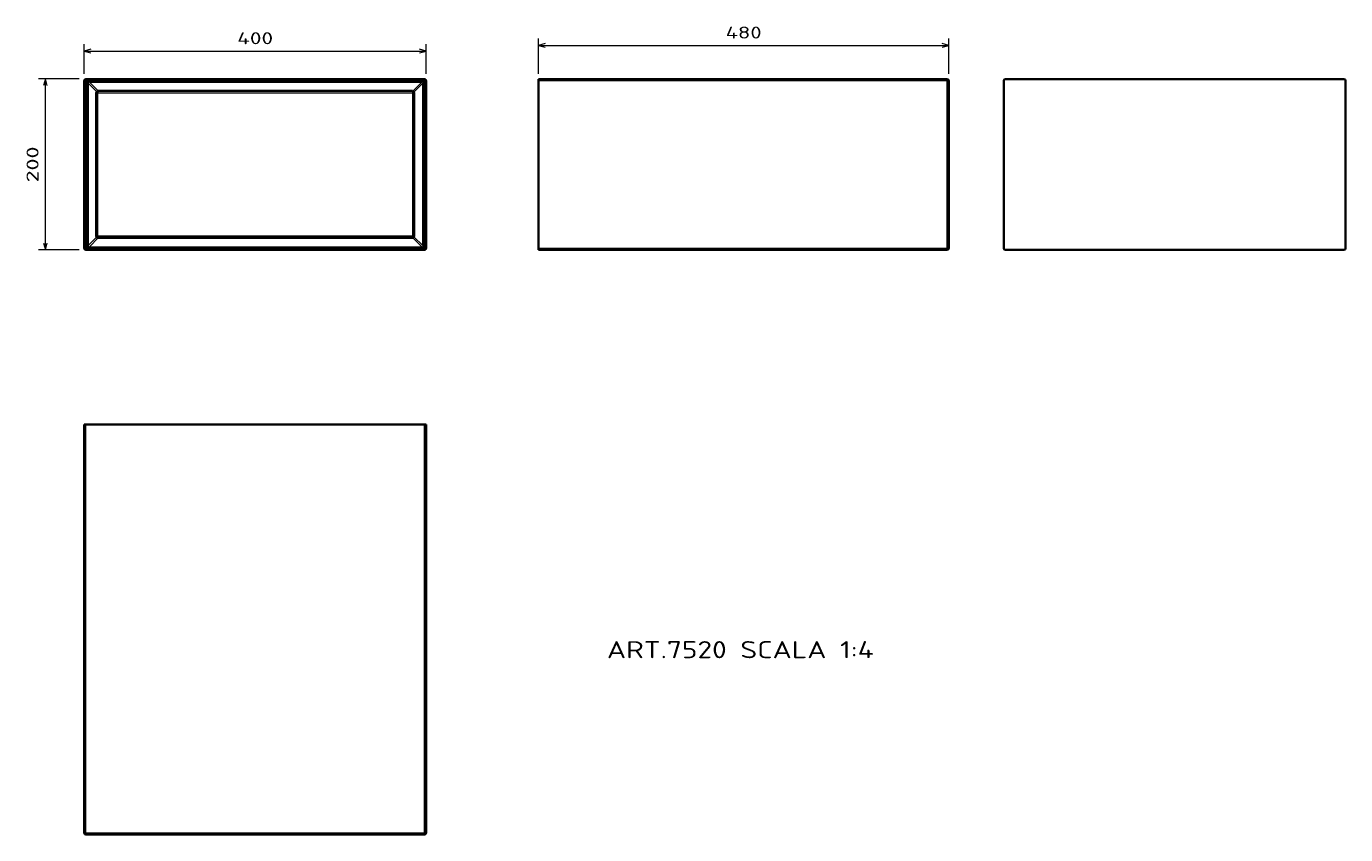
# Model space of a CAD drawing. Extents: x 21 to 407, y 21 to 257.
import ezdxf
from ezdxf.enums import TextEntityAlignment as Align

# ---------------------------------------------------------------- set-up
doc = ezdxf.new("R2010")
doc.units = 0
doc.layers.get('0').update_dxf_attribs({"lineweight": 13})
doc.styles.get("Standard").update_dxf_attribs({"font": 'isocp.shx'})
doc.dimstyles.get("Standard").update_dxf_attribs({"dimtxt": 2.5, "dimasz": 2.5, "dimexe": 1.25, "dimexo": 0.625, "dimtad": 1, "dimcen": 2.5, "dimadec": 0, "dimazin": 0, "dimtfac": 1, "dimtmove": 0, "dimatfit": 0, "dimfxl": 0, "dimarcsym": 0})

# ---------------------------------------------------------------- blocks, each defined once
blk = doc.blocks.new('*D')
at = {"color": 7, "lineweight": 13, "ltscale": 0.216771}
for p, q in [((37.71, 243.4), (37.71, 252.07)), ((137.71, 243.4), (137.71, 252.07))]:
    blk.add_line(p, q, dxfattribs=at)
at = {"color": 7, "lineweight": 13, "ltscale": 0.258347}
for p, q in [((170.62, 243.4), (170.62, 253.73)), ((290.62, 243.4), (290.62, 253.73))]:
    blk.add_line(p, q, dxfattribs=at)
at = {"color": 7, "lineweight": 13}
for p, q in [((170.62, 251.73), (290.62, 251.73)), ((37.71, 250.07), (137.71, 250.07)), ((26.34, 191.9), (26.34, 241.9))]:
    blk.add_line(p, q, dxfattribs=at)
at = {"color": 7, "lineweight": 13, "ltscale": 0.296597}
for p, q in [((36.21, 241.9), (24.34, 241.9)), ((36.21, 191.9), (24.34, 191.9))]:
    blk.add_line(p, q, dxfattribs=at)
at = {"color": 7, "lineweight": 13}
for points in [[(172.55, 252.25), (170.62, 251.73), (172.55, 251.21)], [(288.69, 251.21), (290.62, 251.73), (288.69, 252.25)], [(39.64, 250.59), (37.71, 250.07), (39.64, 249.55)], [(135.78, 249.55), (137.71, 250.07), (135.78, 250.59)], [(26.86, 239.96), (26.34, 241.9), (25.83, 239.96)], [(25.83, 193.83), (26.34, 191.9), (26.86, 193.83)]]:
    blk.add_lwpolyline(points, dxfattribs=at)
for s, p, p2 in [('400', (82.45, 252.07), (92.96, 252.07)), ('480', (225.36, 253.73), (235.87, 253.73))]:
    blk.add_text(s, height=3.5, dxfattribs=at).set_placement(p, p2, align=Align.FIT)
blk.add_text('200', height=3.5, rotation=90, dxfattribs=at).set_placement((24.34, 211.64), (24.34, 222.15), align=Align.FIT)
blk = doc.blocks.new('BLOCK14')
at = {"color": 7, "lineweight": 35}
for p, q in [((2, 0), (398, 0)), ((0, -2), (0, -198)), ((16, -14), (384, -14)), ((400, -198), (400, -2)), ((14, -184), (14, -16)), ((386, -16), (386, -184)), ((2, -200), (398, -200)), ((384, -186), (16, -186))]:
    blk.add_line(p, q, dxfattribs=at)
at = {"color": 7, "lineweight": 13, "ltscale": 0.05}
for p, q in [((2, 0), (2, -2)), ((398, 0), (398, -2)), ((0, -2), (2, -2)), ((16, -14), (16, -16)), ((384, -14), (384, -16)), ((400, -2), (398, -2)), ((14, -16), (16, -16)), ((386, -16), (384, -16)), ((14, -184), (16, -184)), ((16, -186), (16, -184)), ((384, -186), (384, -184)), ((386, -184), (384, -184)), ((0, -198), (2, -198)), ((2, -200), (2, -198)), ((400, -198), (398, -198)), ((398, -200), (398, -198))]:
    blk.add_line(p, q, dxfattribs=at)
at = {"color": 7, "lineweight": 13}
for p, q in [((2, -2), (398, -2)), ((2, -2), (2, -198)), ((3.2, -5), (3.2, -195)), ((4.6, -5), (4.6, -195)), ((6, -2.2), (395, -2.2)), ((6, -3.6), (395, -3.6)), ((396.4, -195), (396.4, -5)), ((397.8, -195), (397.8, -5)), ((398, -198), (398, -2)), ((16, -184), (16, -16)), ((16, -16), (384, -16)), ((384, -16), (384, -184)), ((384, -184), (16, -184)), ((2, -198), (398, -198)), ((6, -196.4), (395, -196.4)), ((6, -197.8), (395, -197.8))]:
    blk.add_line(p, q, dxfattribs=at)
at = {"color": 7, "lineweight": 13, "ltscale": 0.035355}
for p, q in [((4.6, -5), (3.2, -5)), ((6, -3.6), (6, -2.2)), ((395, -3.6), (395, -2.2)), ((396.4, -5), (397.8, -5)), ((4.6, -195), (3.2, -195)), ((6, -196.4), (6, -197.8)), ((395, -196.4), (395, -197.8)), ((396.4, -195), (397.8, -195))]:
    blk.add_line(p, q, dxfattribs=at)
at = {"color": 7, "lineweight": 13, "ltscale": 0.34677}
for p, q in [((4.6, -5), (14.4, -14.8)), ((4.6, -195), (14.4, -185.2))]:
    blk.add_line(p, q, dxfattribs=at)
at = {"color": 7, "lineweight": 13, "ltscale": 0.368198}
for p, q in [((6, -3.6), (16.4, -14)), ((6, -196.4), (16.4, -186))]:
    blk.add_line(p, q, dxfattribs=at)
at = {"color": 7, "lineweight": 13, "ltscale": 0.370608}
blk.add_line((395, -3.6), (384.5, -14.1), dxfattribs=at)
at = {"color": 7, "lineweight": 13, "ltscale": 0.370607}
for p, q in [((396.4, -5), (385.9, -15.5)), ((396.4, -195), (385.9, -184.5)), ((395, -196.4), (384.5, -185.9))]:
    blk.add_line(p, q, dxfattribs=at)
at = {"color": 7, "lineweight": 35}
for centre, start, end in [((2, -2), 90, 180), ((398, -2), 0, 90), ((16, -16), 90, 180), ((384, -16), 0, 90), ((16, -184), 180, 270), ((384, -184), 270, 360), ((2, -198), 180, 270), ((398, -198), 270, 360)]:
    blk.add_arc(centre, 2, start, end, dxfattribs=at)
at = {"color": 7, "lineweight": 13}
for centre, major_axis, start_param, end_param in [((8.8, -7.8), (4.08, -4.08), 2.617993, 3.665194), ((392.2, -7.8), (-4.08, -4.08), 2.617993, 3.665194), ((8.8, -192.2), (-4.08, -4.08), 5.759585, 6.806786), ((392.2, -192.2), (4.08, -4.08), 5.759585, 6.806786)]:
    blk.add_ellipse(centre, major_axis=major_axis, ratio=0.346411, start_param=start_param, end_param=end_param, dxfattribs=at)
for points in [[(3.2, -5), (3.2, -4.8), (3.2, -4.6), (3.2, -4.4), (3.3, -4), (3.5, -3.6), (3.6, -3.4), (3.8, -3), (4.1, -2.8), (4.2, -2.7), (4.5, -2.5), (4.8, -2.4), (4.9, -2.3), (5.2, -2.3), (5.5, -2.2), (5.6, -2.2), (5.8, -2.2), (6, -2.2)], [(395, -2.2), (395.2, -2.2), (395.4, -2.2), (395.6, -2.2), (396, -2.3), (396.4, -2.5), (396.6, -2.6), (397, -2.8), (397.2, -3.1), (397.3, -3.2), (397.5, -3.5), (397.6, -3.8), (397.7, -3.9), (397.7, -4.2), (397.8, -4.5), (397.8, -4.6), (397.8, -4.8), (397.8, -5)], [(6, -197.8), (5.8, -197.8), (5.6, -197.8), (5.4, -197.8), (5, -197.7), (4.6, -197.5), (4.4, -197.4), (4, -197.2), (3.8, -196.9), (3.7, -196.8), (3.5, -196.5), (3.4, -196.2), (3.3, -196.1), (3.3, -195.8), (3.2, -195.5), (3.2, -195.4), (3.2, -195.2), (3.2, -195)], [(397.8, -195), (397.8, -195.2), (397.8, -195.4), (397.8, -195.6), (397.7, -196), (397.5, -196.4), (397.4, -196.6), (397.2, -197), (396.9, -197.2), (396.8, -197.3), (396.5, -197.5), (396.2, -197.6), (396.1, -197.7), (395.8, -197.7), (395.5, -197.8), (395.4, -197.8), (395.2, -197.8), (395, -197.8)]]:
    blk.add_open_spline(points, degree=5, knots=[19.429538, 19.429538, 19.429538, 19.429538, 19.429538, 19.429538, 20.698201, 20.698201, 20.698201, 21.900111, 21.900111, 21.900111, 22.940368, 22.940368, 22.940368, 23.595487, 23.595487, 23.595487, 24.694966, 24.694966, 24.694966, 24.694966, 24.694966, 24.694966], dxfattribs=at)
blk = doc.blocks.new('BLOCK15')
at = {"color": 7, "lineweight": 13}
blk.add_text('ART.7520 SCALA 1:4', height=20, dxfattribs=at).set_placement((-400, -677.8), (-87.7, -677.8), align=Align.FIT)
blk = doc.blocks.new('BLOCK16')
at = {"color": 7, "lineweight": 35, "ltscale": 0.05}
for p, q in [((-480, -2), (-480, 0)), ((-480, -200), (-480, -198))]:
    blk.add_line(p, q, dxfattribs=at)
at = {"color": 7, "lineweight": 35}
for p, q in [((-2, 0), (-480, 0)), ((-480, -2), (-480, -198)), ((0, -2), (0, -198)), ((-480, -200), (-2, -200))]:
    blk.add_line(p, q, dxfattribs=at)
at = {"color": 7, "lineweight": 13, "ltscale": 0.05}
for p, q in [((-2, 0), (-2, -2)), ((-2, -2), (0, -2)), ((-2, -200), (-2, -198)), ((-2, -198), (0, -198))]:
    blk.add_line(p, q, dxfattribs=at)
at = {"color": 7, "lineweight": 13}
for p, q in [((-2, -2), (-480, -2)), ((-2, -2), (-2, -198)), ((-480, -198), (-2, -198))]:
    blk.add_line(p, q, dxfattribs=at)
at = {"color": 7, "lineweight": 35}
for centre, start, end in [((-2, -2), 0, 90), ((-2, -198), 270, 360)]:
    blk.add_arc(centre, 2, start, end, dxfattribs=at)
blk = doc.blocks.new('BLOCK17')
at = {"color": 7, "lineweight": 35, "ltscale": 0.05}
for p, q in [((0, 480), (2, 480)), ((398, 480), (400, 480))]:
    blk.add_line(p, q, dxfattribs=at)
at = {"color": 7, "lineweight": 35}
for p, q in [((0, 2), (0, 480)), ((398, 480), (2, 480)), ((400, 2), (400, 480)), ((2, 0), (398, 0))]:
    blk.add_line(p, q, dxfattribs=at)
at = {"color": 7, "lineweight": 13}
for p, q in [((2, 2), (2, 480)), ((398, 2), (398, 480)), ((2, 2), (398, 2))]:
    blk.add_line(p, q, dxfattribs=at)
at = {"color": 7, "lineweight": 13, "ltscale": 0.05}
for p, q in [((2, 2), (0, 2)), ((2, 2), (2, 0)), ((400, 2), (398, 2)), ((398, 2), (398, 0))]:
    blk.add_line(p, q, dxfattribs=at)
at = {"color": 7, "lineweight": 35}
for centre, start, end in [((2, 2), 180, 270), ((398, 2), 270, 360)]:
    blk.add_arc(centre, 2, start, end, dxfattribs=at)
blk = doc.blocks.new('BLOCK18')
at = {"color": 7, "lineweight": 35}
for p, q in [((-398, 0), (-2, 0)), ((-400, -2), (-400, -198)), ((0, -2), (0, -198)), ((-398, -200), (-2, -200))]:
    blk.add_line(p, q, dxfattribs=at)
for centre, start, end in [((-398, -2), 90, 180), ((-2, -2), 0, 90), ((-398, -198), 180, 270), ((-2, -198), 270, 360)]:
    blk.add_arc(centre, 2, start, end, dxfattribs=at)

msp = doc.modelspace()

# ---------------------------------------------------------------- block references
at = {"lineweight": 0, "xscale": 0.25, "yscale": 0.25, "zscale": 0.25}
for name, p in [('BLOCK14', (37.7085, 241.8968)), ('BLOCK16', (290.6186, 241.8968)), ('BLOCK18', (406.7396, 241.8968)), ('BLOCK17', (37.7085, 20.8352)), ('BLOCK15', (290.6186, 241.8968))]:
    msp.add_blockref(name, p, dxfattribs=at)

# ---------------------------------------------------------------- dimensions: what is measured, and where the dimension line sits
at = {"color": 0, "lineweight": 0}
for base, p1, p2, angle, middle in [((37.7085, 250.0676), (137.7085, 241.3968), (37.7085, 241.3968), 180, (87.7085, 250.0676)), ((26.3447, 241.8968), (38.2085, 191.8968), (38.2085, 241.8968), 90, (26.3447, 216.8968)), ((290.6186, 251.7307), (170.6186, 241.3968), (290.6186, 241.3968), 0, (230.6186, 251.7307))]:
    dim = msp.add_linear_dim(base=base, p1=p1, p2=p2, angle=angle, dimstyle='Standard', override={"dimlfac": 4}, dxfattribs=at)
    dim.commit()
    dim.dimension.update_dxf_attribs({"geometry": '*D', "text_midpoint": middle, "dimtype": 161})

doc.saveas('drawing.dxf')
